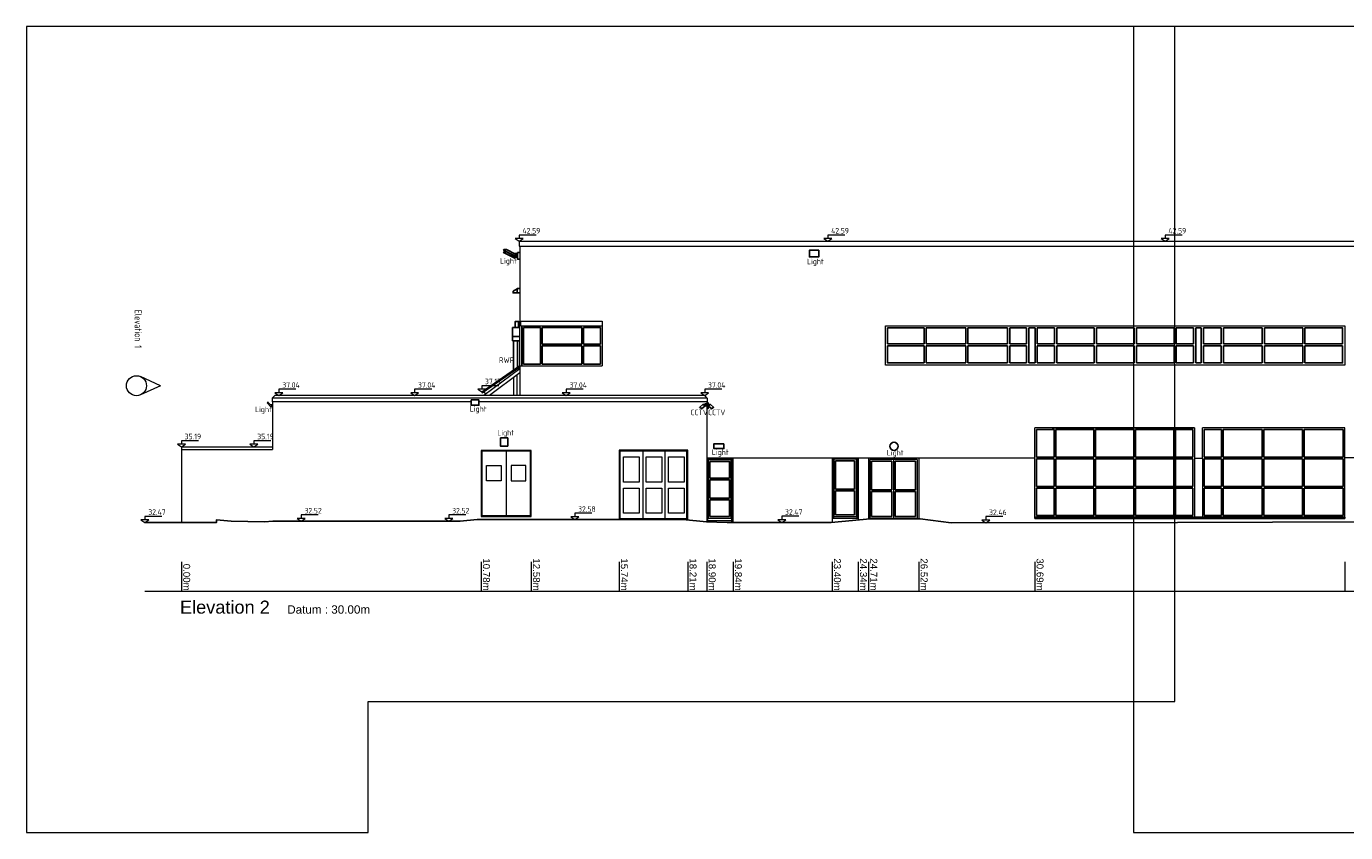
# Model space of a CAD drawing. Header units: metres. Extents: x 526783 to 527427, y 725511 to 725696.
# Tile 4 of 21: x 526901 to 526948, y 725511 to 725540. Entities that reach past the tile are written whole.
import ezdxf
from ezdxf.enums import TextEntityAlignment as Align

# ---------------------------------------------------------------- set-up
doc = ezdxf.new("R2010")
doc.units = ezdxf.units.M
for name, color, linetype, lineweight in [('Door', 8, 'Continuous', 9), ('Text', 7, 'Continuous', 9), ('Wall', 7, 'Continuous', 9)]:
    doc.layers.add(name, color=color, linetype=linetype, lineweight=lineweight)
for name, color, linetype in [('Fixture', 253, 'Continuous'), ('Service', 254, 'Continuous'), ('Surface', 7, 'Continuous'), ('Window 1', 3, 'Continuous'), ('Window 2', 8, 'Continuous'), ('Window Sill', 254, 'Continuous')]:
    doc.layers.add(name, color=color, linetype=linetype)
doc.layers.add('Plot Frames', color=1, linetype='Continuous', lineweight=9, plot=False)
doc.styles.add('arial', font='arial.ttf')
doc.styles.add('ISOCP', font='isocp.shx', dxfattribs={"width": 0.9})

msp = doc.modelspace()

# ---------------------------------------------------------------- linework, layer by layer
at = {"layer": 'Door'}
for p, q in [((526918.289, 725525.03), (526918.289, 725522.72)), ((526924.789, 725525.04), (526922.379, 725525.04)), ((526922.379, 725525.04), (526922.379, 725522.61)), ((526923.199, 725525.04), (526923.199, 725522.61)), ((526923.999, 725525.04), (526923.999, 725522.61)), ((526924.789, 725522.61), (526924.789, 725525.04)), ((526926.409, 725524.76), (526925.529, 725524.76)), ((526925.529, 725524.76), (526925.529, 725522.498)), ((526925.559, 725524.73), (526925.559, 725522.63)), ((526926.409, 725522.471), (526926.409, 725524.76)), ((526930.899, 725524.77), (526930.059, 725524.77)), ((526930.879, 725524.75), (526930.079, 725524.75)), ((526933.069, 725524.74), (526931.369, 725524.74)), ((526932.219, 725524.74), (526932.219, 725522.62)), ((526922.379, 725522.61), (526924.789, 725522.61)), ((526925.529, 725522.54), (526926.409, 725522.54)), ((526930.079, 725522.69), (526930.879, 725522.69))]:
    msp.add_line(p, q, dxfattribs=at)
at = {"layer": 'Door', "extrusion": (0, 1, 0)}
for p, q in [((526930.059, 725524.77), (526930.059, 725522.62)), ((526930.079, 725524.75), (526930.079, 725522.69)), ((526930.879, 725524.75), (526930.879, 725522.69)), ((526930.899, 725524.77), (526930.899, 725522.62)), ((526931.369, 725524.74), (526931.369, 725522.62, 0)), ((526933.069, 725524.74), (526933.069, 725522.6, 0))]:
    msp.add_line(p, q, dxfattribs=at)
at = {"layer": 'Door', "elevation": 0}
for points in [[(526917.419, 725522.72), (526919.159, 725522.72), (526919.159, 725525.03), (526917.419, 725525.03)], [(526922.509, 725524.83), (526923.069, 725524.83), (526923.069, 725523.92), (526922.509, 725523.92)], [(526923.329, 725524.83), (526923.889, 725524.83), (526923.889, 725523.92), (526923.329, 725523.92)], [(526924.129, 725524.83), (526924.689, 725524.83), (526924.689, 725523.92), (526924.129, 725523.92)], [(526917.579, 725524.52), (526918.109, 725524.52), (526918.109, 725523.97), (526917.579, 725523.97)], [(526918.999, 725524.52), (526918.469, 725524.52), (526918.469, 725523.97), (526918.999, 725523.97)], [(526922.509, 725523.71), (526923.069, 725523.71), (526923.069, 725522.8), (526922.509, 725522.8)], [(526923.329, 725523.71), (526923.889, 725523.71), (526923.889, 725522.8), (526923.329, 725522.8)], [(526924.129, 725523.71), (526924.689, 725523.71), (526924.689, 725522.8), (526924.129, 725522.8)]]:
    msp.add_lwpolyline(points, close=True, dxfattribs=at)
msp.add_lwpolyline([(526925.559, 725522.63), (526926.379, 725522.63), (526926.379, 725524.73), (526925.559, 725524.73)], dxfattribs=at)
at = {"layer": 'Fixture', "elevation": 0, "flags": 128}
msp.add_lwpolyline([(526918.689, 725530.87), (526918.539, 725530.79), (526918.539, 725530.73), (526918.689, 725530.73)], dxfattribs=at)
at = {"layer": 'Fixture', "elevation": 0}
msp.add_lwpolyline([(526918.779, 725530.89), (526918.689, 725530.89), (526918.689, 725530.73), (526918.779, 725530.73)], dxfattribs=at)
at = {"layer": 'Plot Frames'}
for points in [[(526901.035, 725511.315), (526913.329, 725511.315), (526913.329, 725516.028), (526942.335, 725516.028), (526942.335, 725540.315), (526901.035, 725540.315)], [(526940.854, 725511.315), (526953.148, 725511.315), (526953.148, 725516.028), (526982.154, 725516.028), (526982.154, 725540.315), (526940.854, 725540.315)]]:
    msp.add_lwpolyline(points, close=True, dxfattribs=at)
at = {"layer": 'Service'}
for p, q in [((526918.209, 725532.29), (526918.298, 725532.29)), ((526918.209, 725532.2), (526918.298, 725532.2)), ((526918.571, 725532.15), (526918.699, 725532.15)), ((526918.571, 725532.06), (526918.699, 725532.06)), ((526918.519, 725529.16), (526918.519, 725529)), ((526918.519, 725529), (526918.779, 725529)), ((526918.559, 725529), (526918.559, 725527.967)), ((526918.699, 725529), (526918.699, 725528.065)), ((526925.239, 725526.61), (526925.279, 725526.61)), ((526925.279, 725526.61), (526925.317, 725526.564)), ((526925.719, 725526.61), (526925.682, 725526.564)), ((526925.759, 725526.61), (526925.719, 725526.61))]:
    msp.add_line(p, q, dxfattribs=at)
at = {"layer": 'Service', "elevation": 0}
for points in [[(526918.209, 725532.29), (526918.199, 725532.27), (526918.601, 725532.064), (526918.629, 725532.12), (526918.298, 725532.29)], [(526918.209, 725532.2), (526918.199, 725532.18), (526918.601, 725531.974), (526918.629, 725532.03), (526918.298, 725532.2)], [(526918.699, 725532.1), (526918.619, 725532.1)], [(526918.699, 725532.01), (526918.619, 725532.01)], [(526918.779, 725531.94), (526918.699, 725531.94), (526918.699, 725532.18), (526918.779, 725532.18)], [(526918.619, 725529.48), (526918.619, 725529.7), (526918.739, 725529.7), (526918.739, 725529.48)], [(526918.779, 725529.16), (526918.519, 725529.16), (526918.519, 725529.48), (526918.779, 725529.48)], [(526925.239, 725526.61), (526925.239, 725526.61), (526925.376, 725526.725), (526925.429, 725526.66), (526925.317, 725526.564)], [(526925.388, 725526.71), (526925.439, 725526.71)], [(526925.509, 725526.57), (526925.549, 725526.57), (526925.549, 725526.78), (526925.509, 725526.78)], [(526925.61, 725526.71), (526925.549, 725526.71)], [(526925.759, 725526.61), (526925.759, 725526.61), (526925.623, 725526.725), (526925.569, 725526.66), (526925.682, 725526.564)], [(526909.819, 725526.7), (526909.889, 725526.7)], [(526909.889, 725526.68), (526909.839, 725526.68)], [(526925.439, 725526.68), (526925.413, 725526.68)], [(526925.549, 725526.68), (526925.586, 725526.68)]]:
    msp.add_lwpolyline(points, dxfattribs=at)
for points in [[(526929.529, 725532.26), (526929.199, 725532.26), (526929.199, 725532.02), (526929.529, 725532.02)], [(526909.689, 725526.77), (526909.839, 725526.62), (526909.869, 725526.65), (526909.719, 725526.8)], [(526917.029, 725526.88), (526917.309, 725526.88), (526917.309, 725526.69), (526917.029, 725526.69)], [(526925.439, 725526.74), (526925.489, 725526.74), (526925.489, 725526.67), (526925.439, 725526.67)], [(526918.349, 725525.21), (526918.089, 725525.21), (526918.089, 725525.51), (526918.349, 725525.51)], [(526926.119, 725525.3), (526925.759, 725525.3), (526925.759, 725525.13), (526926.119, 725525.13)]]:
    msp.add_lwpolyline(points, close=True, dxfattribs=at)
at = {"layer": 'Service'}
msp.add_circle((526932.239, 725525.21), 0.15, dxfattribs=at)
at = {"layer": 'Surface', "elevation": 0, "flags": 128}
msp.add_lwpolyline([(526905.299, 725522.47), (526907.869, 725522.47), (526907.869, 725522.56), (526908.399, 725522.52), (526909.599, 725522.5), (526909.899, 725522.52), (526916.639, 725522.52), (526917.249, 725522.58), (526924.649, 725522.58), (526925.489, 725522.5), (526926.239, 725522.471), (526929.979, 725522.471), (526931.379, 725522.6), (526933.179, 725522.6), (526934.289, 725522.46), (526942.439, 725522.47), (526949.269, 725522.49)], dxfattribs=at)
at = {"layer": 'Text', "extrusion": (-1.23829e-12, -0.010332, 0.999947)}
for p, q in [((526918.759, 725532.687), (526918.616, 725532.687)), ((526918.616, 725532.687), (526918.759, 725532.59)), ((526919.371, 725532.811), (526918.759, 725532.811)), ((526918.759, 725532.811), (526918.759, 725532.687)), ((526918.759, 725532.59), (526918.902, 725532.687)), ((526918.902, 725532.687), (526918.759, 725532.687)), ((526929.859, 725532.687), (526929.716, 725532.687)), ((526929.716, 725532.687), (526929.859, 725532.59)), ((526930.471, 725532.811), (526929.859, 725532.811)), ((526929.859, 725532.811), (526929.859, 725532.687)), ((526929.859, 725532.59), (526930.002, 725532.687)), ((526930.002, 725532.687), (526929.859, 725532.687)), ((526941.989, 725532.687), (526941.846, 725532.687)), ((526941.846, 725532.687), (526941.989, 725532.59)), ((526942.601, 725532.811), (526941.989, 725532.811)), ((526941.989, 725532.811), (526941.989, 725532.687)), ((526941.989, 725532.59), (526942.132, 725532.687)), ((526942.132, 725532.687), (526941.989, 725532.687)), ((526910.731, 725527.261), (526910.119, 725527.261)), ((526910.119, 725527.261), (526910.119, 725527.137)), ((526915.611, 725527.261), (526914.999, 725527.261)), ((526914.999, 725527.261), (526914.999, 725527.137)), ((526917.409, 725527.267), (526917.266, 725527.267)), ((526917.266, 725527.267), (526917.409, 725527.17)), ((526918.021, 725527.391), (526917.409, 725527.391)), ((526917.409, 725527.391), (526917.409, 725527.267)), ((526917.409, 725527.17), (526917.552, 725527.267)), ((526917.552, 725527.267), (526917.409, 725527.267)), ((526921.061, 725527.261), (526920.449, 725527.261)), ((526920.449, 725527.261), (526920.449, 725527.137)), ((526926.041, 725527.261), (526925.429, 725527.261)), ((526925.429, 725527.261), (526925.429, 725527.137)), ((526910.119, 725527.137), (526909.976, 725527.137)), ((526909.976, 725527.137), (526910.119, 725527.04)), ((526910.119, 725527.04), (526910.262, 725527.137)), ((526910.262, 725527.137), (526910.119, 725527.137)), ((526914.999, 725527.137), (526914.856, 725527.137)), ((526914.856, 725527.137), (526914.999, 725527.04)), ((526914.999, 725527.04), (526915.142, 725527.137)), ((526915.142, 725527.137), (526914.999, 725527.137)), ((526920.449, 725527.137), (526920.306, 725527.137)), ((526920.306, 725527.137), (526920.449, 725527.04)), ((526920.449, 725527.04), (526920.592, 725527.137)), ((526920.592, 725527.137), (526920.449, 725527.137)), ((526925.429, 725527.137), (526925.286, 725527.137)), ((526925.286, 725527.137), (526925.429, 725527.04)), ((526925.429, 725527.04), (526925.572, 725527.137)), ((526925.572, 725527.137), (526925.429, 725527.137)), ((526906.609, 725525.287), (526906.466, 725525.287)), ((526906.466, 725525.287), (526906.609, 725525.19)), ((526907.221, 725525.411), (526906.609, 725525.411)), ((526906.609, 725525.411), (526906.609, 725525.287)), ((526906.609, 725525.19), (526906.752, 725525.287)), ((526906.752, 725525.287), (526906.609, 725525.287)), ((526909.219, 725525.287), (526909.076, 725525.287)), ((526909.076, 725525.287), (526909.219, 725525.19)), ((526909.831, 725525.411), (526909.219, 725525.411)), ((526909.219, 725525.411), (526909.219, 725525.287)), ((526909.219, 725525.19), (526909.362, 725525.287)), ((526909.362, 725525.287), (526909.219, 725525.287)), ((526905.299, 725522.567), (526905.156, 725522.567)), ((526905.156, 725522.567), (526905.299, 725522.47)), ((526905.911, 725522.691), (526905.299, 725522.691)), ((526905.299, 725522.691), (526905.299, 725522.567)), ((526905.299, 725522.47), (526905.442, 725522.567)), ((526905.442, 725522.567), (526905.299, 725522.567)), ((526910.919, 725522.617), (526910.776, 725522.617)), ((526910.776, 725522.617), (526910.919, 725522.52)), ((526911.531, 725522.741), (526910.919, 725522.741)), ((526910.919, 725522.741), (526910.919, 725522.617)), ((526910.919, 725522.52), (526911.062, 725522.617)), ((526911.062, 725522.617), (526910.919, 725522.617)), ((526916.229, 725522.617), (526916.086, 725522.617)), ((526916.086, 725522.617), (526916.229, 725522.52)), ((526916.841, 725522.741), (526916.229, 725522.741)), ((526916.229, 725522.741), (526916.229, 725522.617)), ((526916.229, 725522.52), (526916.372, 725522.617)), ((526916.372, 725522.617), (526916.229, 725522.617)), ((526920.759, 725522.677), (526920.616, 725522.677)), ((526920.616, 725522.677), (526920.759, 725522.58)), ((526921.371, 725522.801), (526920.759, 725522.801)), ((526920.759, 725522.801), (526920.759, 725522.677)), ((526920.759, 725522.58), (526920.902, 725522.677)), ((526920.902, 725522.677), (526920.759, 725522.677)), ((526928.199, 725522.568), (526928.056, 725522.568)), ((526928.056, 725522.568), (526928.199, 725522.471)), ((526928.811, 725522.692), (526928.199, 725522.692)), ((526928.199, 725522.692), (526928.199, 725522.568)), ((526928.199, 725522.471), (526928.342, 725522.568)), ((526928.342, 725522.568), (526928.199, 725522.568)), ((526935.539, 725522.558), (526935.396, 725522.558)), ((526935.396, 725522.558), (526935.539, 725522.462)), ((526936.151, 725522.682), (526935.539, 725522.682)), ((526935.539, 725522.682), (526935.539, 725522.558)), ((526935.539, 725522.462), (526935.682, 725522.558)), ((526935.682, 725522.558), (526935.539, 725522.558))]:
    msp.add_line(p, q, dxfattribs=at)
at = {"layer": 'Text', "color": 8}
for p, q in [((526905.858, 725527.391, 0), (526905.144, 725527.718, 0)), ((526905.858, 725527.391, 0), (526905.144, 725527.064, 0)), ((526906.609, 725521.051), (526906.609, 725520)), ((526917.389, 725521.051), (526917.389, 725520)), ((526919.189, 725521.051, 0), (526919.189, 725520)), ((526922.349, 725521.051), (526922.349, 725520)), ((526924.819, 725521.051), (526924.819, 725520)), ((526925.509, 725521.051, 0), (526925.509, 725520, 0)), ((526926.449, 725521.051), (526926.449, 725520)), ((526930.009, 725521.051, 0), (526930.009, 725520, 0)), ((526930.949, 725521.051, 0), (526930.949, 725520, 0)), ((526931.319, 725521.051, 0), (526931.319, 725520, 0)), ((526933.129, 725521.051, 0), (526933.129, 725520, 0)), ((526937.299, 725521.051), (526937.299, 725520)), ((526948.449, 725521.051), (526948.449, 725520))]:
    msp.add_line(p, q, dxfattribs=at)
at = {"layer": 'Text', "color": 8, "extrusion": (0, 1, 0)}
msp.add_line((526905.299, 725520), (526996.359, 725520), dxfattribs=at)
at = {"layer": 'Text', "color": 8}
msp.add_circle((526904.994, 725527.391, 0), 0.36, dxfattribs=at)
at = {"layer": 'Wall'}
for p, q in [((526918.759, 725532.59), (526984.829, 725532.59)), ((526918.759, 725532.59), (526918.759, 725532.41)), ((526918.759, 725532.41), (526984.829, 725532.41)), ((526918.779, 725532.41), (526918.779, 725529.71)), ((526918.779, 725529.71), (526921.739, 725529.71)), ((526918.779, 725528.11), (526918.779, 725529.71)), ((526918.819, 725529.55), (526918.819, 725529.71)), ((526921.739, 725529.71), (526921.739, 725528.11)), ((526918.819, 725529.55), (526921.739, 725529.55)), ((526917.409, 725527.17), (526918.779, 725528.12)), ((526917.432, 725527.137), (526918.779, 725528.071)), ((526918.779, 725528), (526917.489, 725527.04)), ((526918.779, 725527.85), (526917.69, 725527.04)), ((526918.559, 725527.687), (526918.559, 725527.04)), ((526918.679, 725527.776), (526918.679, 725527.04)), ((526918.779, 725528.11), (526918.779, 725527.04)), ((526918.779, 725528.11), (526921.739, 725528.11)), ((526909.869, 725526.94), (526909.969, 725527.04)), ((526925.519, 725526.94), (526909.869, 725526.94)), ((526909.869, 725526.94), (526909.869, 725526.81)), ((526917.029, 725526.81, 0), (526909.869, 725526.81, 0)), ((526909.889, 725526.81), (526909.889, 725525.09)), ((526925.429, 725527.04), (526909.969, 725527.04)), ((526925.519, 725526.81), (526917.309, 725526.81, 0)), ((526917.409, 725527.17), (526917.432, 725527.137)), ((526917.486, 725527.174), (526917.552, 725527.086)), ((526925.519, 725526.94), (526925.429, 725527.04)), ((526925.509, 725526.81, 0), (526925.509, 725522.5, 0)), ((526925.519, 725526.94), (526925.519, 725526.81)), ((526943.049, 725525.88), (526937.299, 725525.88)), ((526937.299, 725522.66), (526937.299, 725525.88)), ((526937.929, 725525.88), (526943.049, 725525.88)), ((526943.049, 725525.88), (526943.049, 725524.79)), ((526948.449, 725525.88), (526943.329, 725525.88)), ((526943.329, 725524.79), (526943.329, 725525.88)), ((526948.449, 725522.66), (526948.449, 725525.88)), ((526937.299, 725524.79), (526925.509, 725524.79)), ((526943.049, 725524.79), (526943.329, 725524.79)), ((526943.049, 725524.79), (526943.049, 725522.66)), ((526943.329, 725524.79), (526943.329, 725522.66)), ((526948.449, 725524.81), (526954.889, 725524.81)), ((526930.009, 725522.62), (526930.949, 725522.62)), ((526931.319, 725522.62), (526933.069, 725522.62))]:
    msp.add_line(p, q, dxfattribs=at)
at = {"layer": 'Wall', "extrusion": (0, 1, 0)}
for p, q in [((526930.009, 725524.79, 0), (526930.009, 725522.474, 0)), ((526930.949, 725524.79, 0), (526930.949, 725522.56, 0)), ((526931.319, 725524.79, 0), (526931.319, 725522.594, 0)), ((526933.129, 725524.79, 0), (526933.129, 725522.6, 0))]:
    msp.add_line(p, q, dxfattribs=at)
at = {"layer": 'Wall', "elevation": 0}
for points in [[(526931.929, 725529.55), (526948.449, 725529.55), (526948.449, 725528.13), (526931.929, 725528.13)], [(526917.389, 725522.69), (526919.189, 725522.69), (526919.189, 725525.06), (526917.389, 725525.06)]]:
    msp.add_lwpolyline(points, close=True, dxfattribs=at)
for points in [[(526906.609, 725525.19), (526906.609, 725522.47)], [(526906.609, 725525.19), (526909.889, 725525.19)], [(526924.819, 725522.564), (526924.819, 725525.07), (526922.349, 725525.07), (526922.349, 725522.58)], [(526926.449, 725522.471), (526926.449, 725524.79)]]:
    msp.add_lwpolyline(points, dxfattribs=at)
at = {"layer": 'Wall'}
msp.add_lwpolyline([(526906.609, 725525.09), (526909.889, 725525.09)], dxfattribs=at)
at = {"layer": 'Window 1'}
for p, q in [((526918.909, 725529.49), (526919.529, 725529.49)), ((526918.909, 725529.49), (526918.909, 725528.17)), ((526919.529, 725529.49), (526919.529, 725528.17)), ((526919.589, 725529.49), (526921.009, 725529.49)), ((526919.589, 725529.49), (526919.589, 725528.89)), ((526921.009, 725529.49), (526921.009, 725528.89)), ((526921.069, 725529.49), (526921.679, 725529.49)), ((526921.069, 725529.49), (526921.069, 725528.89)), ((526921.679, 725529.49), (526921.679, 725528.89)), ((526933.319, 725528.9), (526933.319, 725529.47)), ((526933.399, 725528.9), (526933.399, 725529.47)), ((526934.819, 725528.9), (526934.819, 725529.47)), ((526934.899, 725528.9), (526934.899, 725529.47)), ((526936.319, 725528.9), (526936.319, 725529.47)), ((526936.399, 725528.9), (526936.399, 725529.47)), ((526937.009, 725528.9), (526937.009, 725529.47)), ((526938.009, 725529.47), (526937.389, 725529.47)), ((526937.389, 725528.9), (526937.389, 725529.47)), ((526938.009, 725528.9), (526938.009, 725529.47)), ((526939.439, 725529.47), (526938.089, 725529.47)), ((526938.089, 725528.9), (526938.089, 725529.47)), ((526939.439, 725528.9), (526939.439, 725529.47)), ((526940.879, 725529.47), (526939.519, 725529.47)), ((526939.519, 725528.9), (526939.519, 725529.47)), ((526940.879, 725528.9), (526940.879, 725529.47)), ((526942.309, 725529.47), (526940.959, 725529.47)), ((526940.959, 725528.9), (526940.959, 725529.47)), ((526942.309, 725528.9), (526942.309, 725529.47)), ((526943.009, 725529.47), (526942.389, 725529.47)), ((526942.389, 725528.9), (526942.389, 725529.47)), ((526943.009, 725528.9), (526943.009, 725529.47)), ((526943.369, 725528.9), (526943.369, 725529.47)), ((526944.009, 725528.9), (526944.009, 725529.47)), ((526944.089, 725528.9), (526944.089, 725529.47)), ((526945.479, 725528.9), (526945.479, 725529.47)), ((526945.559, 725528.9), (526945.559, 725529.47)), ((526946.939, 725528.9), (526946.939, 725529.47)), ((526947.019, 725528.9), (526947.019, 725529.47)), ((526919.589, 725528.89), (526921.009, 725528.89)), ((526919.589, 725528.83), (526919.589, 725528.17)), ((526919.589, 725528.83), (526921.009, 725528.83)), ((526921.009, 725528.83), (526921.009, 725528.17)), ((526921.069, 725528.89), (526921.679, 725528.89)), ((526921.069, 725528.83), (526921.069, 725528.17)), ((526921.069, 725528.83), (526921.679, 725528.83)), ((526921.679, 725528.83), (526921.679, 725528.17)), ((526932.009, 725528.9), (526933.319, 725528.9)), ((526932.009, 725528.82), (526933.319, 725528.82)), ((526933.319, 725528.21), (526933.319, 725528.82)), ((526933.399, 725528.9), (526934.819, 725528.9)), ((526933.399, 725528.82), (526934.819, 725528.82)), ((526933.399, 725528.21), (526933.399, 725528.82)), ((526934.819, 725528.21), (526934.819, 725528.82)), ((526934.899, 725528.9), (526936.319, 725528.9)), ((526934.899, 725528.82), (526936.319, 725528.82)), ((526934.899, 725528.21), (526934.899, 725528.82)), ((526936.319, 725528.21), (526936.319, 725528.82)), ((526936.399, 725528.9), (526937.009, 725528.9)), ((526936.399, 725528.82), (526937.009, 725528.82)), ((526936.399, 725528.21), (526936.399, 725528.82)), ((526937.009, 725528.21), (526937.009, 725528.82)), ((526938.009, 725528.9), (526937.389, 725528.9)), ((526937.389, 725528.21), (526937.389, 725528.82)), ((526938.009, 725528.82), (526937.389, 725528.82)), ((526938.009, 725528.21), (526938.009, 725528.82)), ((526939.439, 725528.9), (526938.089, 725528.9)), ((526938.089, 725528.21), (526938.089, 725528.82)), ((526939.439, 725528.82), (526938.089, 725528.82)), ((526939.439, 725528.21), (526939.439, 725528.82)), ((526940.879, 725528.9), (526939.519, 725528.9)), ((526939.519, 725528.21), (526939.519, 725528.82)), ((526940.879, 725528.82), (526939.519, 725528.82)), ((526940.879, 725528.21), (526940.879, 725528.82)), ((526942.309, 725528.9), (526940.959, 725528.9)), ((526940.959, 725528.21), (526940.959, 725528.82)), ((526942.309, 725528.82), (526940.959, 725528.82)), ((526942.309, 725528.21), (526942.309, 725528.82)), ((526943.009, 725528.9), (526942.389, 725528.9)), ((526942.389, 725528.21), (526942.389, 725528.82)), ((526943.009, 725528.82), (526942.389, 725528.82)), ((526943.009, 725528.21), (526943.009, 725528.82)), ((526944.009, 725528.9), (526943.369, 725528.9)), ((526944.009, 725528.82), (526943.369, 725528.82)), ((526943.369, 725528.21), (526943.369, 725528.82)), ((526944.009, 725528.21), (526944.009, 725528.82)), ((526945.479, 725528.9), (526944.089, 725528.9)), ((526945.479, 725528.82), (526944.089, 725528.82)), ((526944.089, 725528.21), (526944.089, 725528.82)), ((526945.479, 725528.21), (526945.479, 725528.82)), ((526946.939, 725528.9), (526945.559, 725528.9)), ((526946.939, 725528.82), (526945.559, 725528.82)), ((526945.559, 725528.21), (526945.559, 725528.82)), ((526946.939, 725528.21), (526946.939, 725528.82)), ((526948.369, 725528.9), (526947.019, 725528.9)), ((526948.369, 725528.82), (526947.019, 725528.82)), ((526947.019, 725528.21), (526947.019, 725528.82)), ((526918.909, 725528.17), (526919.529, 725528.17, 0)), ((526919.589, 725528.17), (526921.009, 725528.17)), ((526921.069, 725528.17), (526921.679, 725528.17)), ((526937.389, 725528.21), (526938.009, 725528.21)), ((526938.089, 725528.21), (526939.439, 725528.21)), ((526939.519, 725528.21), (526940.879, 725528.21)), ((526940.959, 725528.21), (526942.309, 725528.21)), ((526942.389, 725528.21), (526943.009, 725528.21)), ((526937.999, 725525.82), (526937.359, 725525.82)), ((526937.359, 725524.82), (526937.359, 725525.82)), ((526937.999, 725525.82), (526937.999, 725524.82)), ((526939.429, 725525.82), (526938.059, 725525.82)), ((526938.059, 725525.82), (526938.059, 725524.82)), ((526939.429, 725525.82), (526939.429, 725524.82)), ((526940.869, 725525.82), (526939.489, 725525.82)), ((526939.489, 725525.82), (526939.489, 725524.82)), ((526940.869, 725525.82), (526940.869, 725524.82)), ((526942.299, 725525.82), (526940.929, 725525.82)), ((526940.929, 725525.82), (526940.929, 725524.82)), ((526942.299, 725525.82), (526942.299, 725524.82)), ((526942.989, 725525.82), (526942.359, 725525.82)), ((526942.359, 725525.82), (526942.359, 725524.82)), ((526942.989, 725525.82), (526942.989, 725524.82)), ((526944.019, 725525.82), (526943.389, 725525.82)), ((526943.389, 725525.82), (526943.389, 725524.82)), ((526944.019, 725525.82), (526944.019, 725524.82)), ((526945.479, 725525.82), (526944.079, 725525.82)), ((526944.079, 725525.82), (526944.079, 725524.82)), ((526945.479, 725525.82), (526945.479, 725524.82)), ((526946.929, 725525.82), (526945.539, 725525.82)), ((526945.539, 725525.82), (526945.539, 725524.82)), ((526946.929, 725525.82), (526946.929, 725524.82)), ((526948.389, 725525.82), (526946.989, 725525.82)), ((526946.989, 725525.82), (526946.989, 725524.82)), ((526948.389, 725524.82), (526948.389, 725525.82)), ((526937.999, 725524.82, 0), (526937.359, 725524.82, 0)), ((526939.429, 725524.82), (526938.059, 725524.82, 0)), ((526940.869, 725524.82), (526939.489, 725524.82)), ((526942.299, 725524.82), (526940.929, 725524.82)), ((526942.989, 725524.82), (526942.359, 725524.82)), ((526944.019, 725524.82), (526943.389, 725524.82)), ((526945.479, 725524.82), (526944.079, 725524.82)), ((526946.929, 725524.82), (526945.539, 725524.82)), ((526948.389, 725524.82), (526946.989, 725524.82)), ((526930.819, 725524.69), (526930.139, 725524.69)), ((526932.159, 725524.68), (526931.429, 725524.68)), ((526932.159, 725524.68), (526932.159, 725523.65)), ((526933.009, 725524.68), (526932.279, 725524.68)), ((526932.279, 725524.68), (526932.279, 725523.65)), ((526937.359, 725523.76), (526937.359, 725524.76)), ((526937.999, 725524.76, 0), (526937.359, 725524.76, 0)), ((526937.999, 725524.76), (526937.999, 725523.76)), ((526939.429, 725524.76), (526938.059, 725524.76, 0)), ((526938.059, 725524.76), (526938.059, 725523.76)), ((526939.429, 725524.76), (526939.429, 725523.76)), ((526940.869, 725524.76), (526939.489, 725524.76)), ((526939.489, 725524.76), (526939.489, 725523.76)), ((526940.869, 725524.76), (526940.869, 725523.76)), ((526942.299, 725524.76), (526940.929, 725524.76)), ((526940.929, 725524.76), (526940.929, 725523.76)), ((526942.299, 725524.76), (526942.299, 725523.76)), ((526942.989, 725524.76), (526942.359, 725524.76)), ((526942.359, 725524.76), (526942.359, 725523.76)), ((526942.989, 725524.76), (526942.989, 725523.76)), ((526943.389, 725524.76), (526943.389, 725523.76)), ((526944.019, 725524.76), (526943.389, 725524.76)), ((526944.019, 725524.76), (526944.019, 725523.76)), ((526945.479, 725524.76), (526944.079, 725524.76)), ((526944.079, 725524.76), (526944.079, 725523.76)), ((526945.479, 725524.76), (526945.479, 725523.76)), ((526946.929, 725524.76), (526945.539, 725524.76)), ((526945.539, 725524.76), (526945.539, 725523.76)), ((526946.929, 725524.76), (526946.929, 725523.76)), ((526948.389, 725524.76), (526946.989, 725524.76)), ((526946.989, 725524.76), (526946.989, 725523.76)), ((526948.389, 725523.76), (526948.389, 725524.76)), ((526930.139, 725523.67), (526930.819, 725523.67)), ((526930.139, 725523.61), (526930.819, 725523.61)), ((526931.429, 725523.65, 0), (526932.159, 725523.65, 0)), ((526931.429, 725523.59), (526932.159, 725523.59)), ((526932.159, 725523.59), (526932.159, 725522.68)), ((526932.279, 725523.65, 0), (526933.009, 725523.65, 0)), ((526932.279, 725523.59), (526932.279, 725522.68)), ((526932.279, 725523.59), (526933.009, 725523.59)), ((526937.999, 725523.76, 0), (526937.359, 725523.76, 0)), ((526937.359, 725522.72), (526937.359, 725523.7)), ((526937.999, 725523.7, 0), (526937.359, 725523.7, 0)), ((526937.999, 725523.7), (526937.999, 725522.72)), ((526939.429, 725523.76), (526938.059, 725523.76, 0)), ((526939.429, 725523.7), (526938.059, 725523.7, 0)), ((526938.059, 725523.7), (526938.059, 725522.72)), ((526939.429, 725523.7), (526939.429, 725522.72)), ((526940.869, 725523.76), (526939.489, 725523.76)), ((526940.869, 725523.7), (526939.489, 725523.7)), ((526939.489, 725523.7), (526939.489, 725522.72)), ((526940.869, 725523.7), (526940.869, 725522.72)), ((526942.299, 725523.76), (526940.929, 725523.76)), ((526942.299, 725523.7), (526940.929, 725523.7)), ((526940.929, 725523.7), (526940.929, 725522.72)), ((526942.299, 725523.7), (526942.299, 725522.72)), ((526942.989, 725523.76), (526942.359, 725523.76)), ((526942.989, 725523.7), (526942.359, 725523.7)), ((526942.359, 725523.7), (526942.359, 725522.72)), ((526942.989, 725523.7), (526942.989, 725522.72, 0)), ((526944.019, 725523.76), (526943.389, 725523.76)), ((526943.389, 725523.7), (526943.389, 725522.72)), ((526944.019, 725523.7), (526943.389, 725523.7)), ((526944.019, 725523.7), (526944.019, 725522.72)), ((526945.479, 725523.76), (526944.079, 725523.76)), ((526945.479, 725523.7), (526944.079, 725523.7)), ((526944.079, 725523.7), (526944.079, 725522.72)), ((526945.479, 725523.7), (526945.479, 725522.72)), ((526946.929, 725523.76), (526945.539, 725523.76)), ((526946.929, 725523.7), (526945.539, 725523.7)), ((526945.539, 725523.7), (526945.539, 725522.72)), ((526946.929, 725523.7), (526946.929, 725522.72)), ((526948.389, 725523.76), (526946.989, 725523.76)), ((526948.389, 725523.7), (526946.989, 725523.7)), ((526946.989, 725523.7), (526946.989, 725522.72)), ((526948.389, 725522.72), (526948.389, 725523.7)), ((526925.619, 725523.35), (526926.319, 725523.35)), ((526925.619, 725523.29), (526926.319, 725523.29)), ((526930.139, 725522.75), (526930.819, 725522.75)), ((526931.429, 725522.68, 0), (526932.159, 725522.68, 0)), ((526932.279, 725522.68), (526933.009, 725522.68)), ((526937.359, 725522.72), (526937.999, 725522.72)), ((526938.059, 725522.72), (526939.429, 725522.72)), ((526939.489, 725522.72), (526940.869, 725522.72)), ((526940.929, 725522.72), (526942.299, 725522.72)), ((526942.359, 725522.72), (526942.989, 725522.72)), ((526943.389, 725522.72), (526944.019, 725522.72)), ((526944.079, 725522.72), (526945.479, 725522.72)), ((526945.539, 725522.72), (526946.929, 725522.72)), ((526946.989, 725522.72), (526948.389, 725522.72))]:
    msp.add_line(p, q, dxfattribs=at)
at = {"layer": 'Window 1', "extrusion": (0, 1, 0)}
for p, q in [((526930.139, 725524.69), (526930.139, 725523.67)), ((526930.819, 725524.69), (526930.819, 725523.67)), ((526931.429, 725524.68), (526931.429, 725523.65, 0)), ((526933.009, 725524.68), (526933.009, 725523.65, 0)), ((526930.139, 725523.61), (526930.139, 725522.75)), ((526930.819, 725523.61), (526930.819, 725522.75)), ((526931.429, 725523.59, 0), (526931.429, 725522.68, 0)), ((526933.009, 725523.59, 0), (526933.009, 725522.68, 0))]:
    msp.add_line(p, q, dxfattribs=at)
at = {"layer": 'Window 1', "elevation": 0}
for points in [[(526932.009, 725528.9), (526932.009, 725529.47), (526933.319, 725529.47)], [(526933.399, 725529.47), (526934.819, 725529.47)], [(526934.899, 725529.47), (526936.319, 725529.47)], [(526936.399, 725529.47), (526937.009, 725529.47)], [(526944.009, 725529.47), (526943.369, 725529.47)], [(526945.479, 725529.47), (526944.089, 725529.47)], [(526946.939, 725529.47), (526945.559, 725529.47)], [(526948.369, 725528.9), (526948.369, 725529.47), (526947.019, 725529.47)], [(526933.319, 725528.21), (526932.009, 725528.21), (526932.009, 725528.82)], [(526947.019, 725528.21), (526948.369, 725528.21), (526948.369, 725528.82)], [(526934.819, 725528.21), (526933.399, 725528.21)], [(526936.319, 725528.21), (526934.899, 725528.21)], [(526937.009, 725528.21), (526936.399, 725528.21)], [(526945.559, 725528.21), (526946.939, 725528.21)], [(526926.319, 725523.35), (526926.319, 725524.01), (526925.619, 725524.01), (526925.619, 725523.35)], [(526925.619, 725523.29), (526925.619, 725522.69), (526926.319, 725522.69), (526926.319, 725523.29)]]:
    msp.add_lwpolyline(points, dxfattribs=at)
at = {"layer": 'Window 1'}
for points in [[(526943.369, 725528.21), (526944.009, 725528.21)], [(526944.089, 725528.21), (526945.479, 725528.21)]]:
    msp.add_lwpolyline(points, dxfattribs=at)
at = {"layer": 'Window 1', "elevation": 0}
msp.add_lwpolyline([(526925.619, 725524.67), (526925.619, 725524.07), (526926.319, 725524.07), (526926.319, 725524.67)], close=True, dxfattribs=at)
at = {"layer": 'Window 2'}
for p, q in [((526918.849, 725529.55), (526918.849, 725528.11)), ((526937.089, 725528.21), (526937.089, 725529.47)), ((526937.309, 725529.47), (526937.089, 725529.47)), ((526937.309, 725528.21), (526937.309, 725529.47)), ((526943.289, 725529.47), (526943.089, 725529.47)), ((526943.089, 725528.21), (526943.089, 725529.47)), ((526943.289, 725528.21), (526943.289, 725529.47)), ((526937.089, 725528.21), (526937.309, 725528.21)), ((526943.089, 725528.21), (526943.289, 725528.21))]:
    msp.add_line(p, q, dxfattribs=at)
at = {"layer": 'Window Sill'}
for p, q in [((526937.299, 725522.66), (526948.449, 725522.66)), ((526937.299, 725522.61), (526937.299, 725522.66)), ((526948.449, 725522.61), (526937.299, 725522.61)), ((526948.449, 725522.66), (526948.449, 725522.61))]:
    msp.add_line(p, q, dxfattribs=at)

# ---------------------------------------------------------------- texts
at = {"layer": 'Text', "style": 'ISOCP', "width": 0.9}
for s, p in [('42.59', (526918.877, 725532.864, 0)), ('42.59', (526929.977, 725532.864, 0)), ('42.59', (526942.107, 725532.864, 0)), ('Light', (526918.069, 725531.78)), ('Light', (526929.109, 725531.76)), ('RWP', (526918.029, 725528.21)), ('37.04', (526910.237, 725527.314)), ('37.04', (526915.117, 725527.314)), ('37.17', (526917.527, 725527.444)), ('37.04', (526920.567, 725527.314)), ('37.04', (526925.547, 725527.314, 0)), ('Light', (526909.259, 725526.44)), ('Light', (526916.979, 725526.46)), ('CCTV', (526924.919, 725526.33)), ('CCTV', (526925.549, 725526.33)), ('Light', (526917.969, 725525.6)), ('35.19', (526906.727, 725525.464)), ('35.19', (526909.337, 725525.464)), ('Light', (526925.689, 725524.9)), ('Light', (526931.979, 725524.88)), ('32.47', (526905.417, 725522.744)), ('32.52', (526911.037, 725522.794)), ('32.52', (526916.347, 725522.794)), ('32.58', (526920.877, 725522.854)), ('32.47', (526928.317, 725522.745)), ('32.46', (526935.657, 725522.735))]:
    msp.add_text(s, height=0.2, dxfattribs=at).set_placement(p)
at = {"layer": 'Text', "color": 8, "style": 'ISOCP', "width": 0.9}
msp.add_text('Elevation 1', height=0.25, rotation=270, dxfattribs=at).set_placement((526904.93, 725530.124, 0))
at = {"layer": 'Text', "color": 8, "style": 'arial'}
for s, p in [('10.78m', (526917.455, 725520.016)), ('12.58m', (526919.255, 725520.016)), ('15.74m', (526922.415, 725520.016)), ('18.21m', (526924.885, 725520.016)), ('18.90m', (526925.575, 725520.016, 0)), ('19.84m', (526926.515, 725520.016)), ('23.40m', (526930.075, 725520.016, 0)), ('24.34m', (526931.015, 725520.016, 0)), ('24.71m', (526931.385, 725520.016, 0)), ('26.52m', (526933.195, 725520.016, 0)), ('30.69m', (526937.365, 725520.016)), ('0.00m', (526906.675, 725520.016))]:
    msp.add_text(s, height=0.25, rotation=270, dxfattribs=at).set_placement(p, align=Align.RIGHT)
at = {"layer": 'Text', "color": 8, "style": 'arial', "oblique": 360, "width": 1.000053}
msp.add_text('Elevation 2', height=0.46743, rotation=360, dxfattribs=at).set_placement((526906.559, 725519.192))
at = {"layer": 'Text', "color": 93, "true_color": 0x64b464, "style": 'arial', "oblique": 360, "width": 1.000053}
msp.add_text('Datum : 30.00m', height=0.29998, rotation=360, dxfattribs=at).set_placement((526910.416, 725519.191))

doc.saveas('drawing.dxf')
